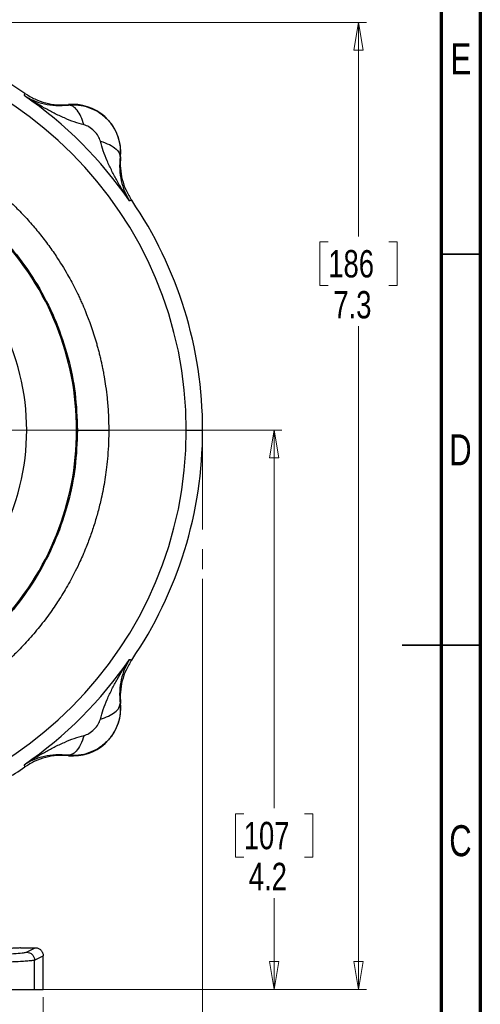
# Model space of a CAD drawing. Header units: inches. Extents: x 0.6 to 16.3, y 0.2 to 11.5.
# Tile 13 of 14: x 14 to 16.3, y 4 to 9. Entities that reach past the tile are written whole.
import ezdxf

# ---------------------------------------------------------------- set-up
doc = ezdxf.new("R2010")
doc.units = ezdxf.units.IN
doc.header["$MEASUREMENT"] = 0
doc.linetypes.add('CENTERX2', pattern=[0.8, 0.5, -0.1, 0.1, -0.1])
doc.styles.add('SLDTEXTSTYLE0', font='TXT', dxfattribs={"width": 0.75})
doc.dimstyles.new('SLDDIMSTYLE0', dxfattribs={"dimtxt": 0.137795, "dimasz": 0.14, "dimexe": 0, "dimexo": 0.0625, "dimgap": 0.034449, "dimtad": 0, "dimdec": 1, "dimlfac": 1.5, "dimrnd": 1e-09, "dimzin": 12, "dimdsep": 46, "dimtxsty": 'SLDTEXTSTYLE0', "dimblk1": 'CLOSED', "dimblk2": 'CLOSED', "dimsah": 1, "dimcen": 0.09, "dimadec": 0, "dimazin": 3, "dimtfac": 1, "dimtofl": 0, "dimtmove": 0, "dimatfit": 3, "dimldrblk": 'CLOSED', "dimfxl": 0, "dimfrac": 2, "dimtolj": 1, "dimtzin": 12, "dimarcsym": 0})
doc.dimstyles.new('SLDDIMSTYLE1', dxfattribs={"dimtxt": 0.137795, "dimasz": 0.14, "dimexe": 0, "dimexo": 0.0625, "dimgap": 0.034449, "dimtad": 0, "dimtih": 1, "dimtoh": 1, "dimdec": 1, "dimlfac": 1.5, "dimrnd": 1e-09, "dimzin": 12, "dimdsep": 46, "dimtxsty": 'SLDTEXTSTYLE0', "dimblk1": 'CLOSED', "dimblk2": 'CLOSED', "dimsah": 1, "dimcen": 0.09, "dimadec": 0, "dimazin": 3, "dimtfac": 1, "dimtofl": 0, "dimtmove": 0, "dimatfit": 3, "dimldrblk": 'CLOSED', "dimfxl": 0, "dimfrac": 2, "dimtolj": 1, "dimtzin": 12, "dimarcsym": 0})
doc.dimstyles.new('SLDDIMSTYLE2', dxfattribs={"dimtxt": 0.137795, "dimasz": 0.14, "dimexe": 0, "dimexo": 0.0625, "dimgap": 0.034449, "dimtad": 0, "dimtih": 1, "dimtoh": 1, "dimdec": 1, "dimlfac": 1.5, "dimrnd": 1e-09, "dimzin": 12, "dimdsep": 46, "dimtxsty": 'SLDTEXTSTYLE0', "dimblk1": 'CLOSED', "dimblk2": 'CLOSED', "dimsah": 1, "dimcen": 0.09, "dimadec": 0, "dimazin": 3, "dimtfac": 1, "dimtdec": 1, "dimtofl": 0, "dimtmove": 0, "dimatfit": 3, "dimldrblk": 'CLOSED', "dimfxl": 0, "dimfrac": 2, "dimtolj": 1, "dimtzin": 12, "dimarcsym": 0})
doc.dimstyles.new('SLDDIMSTYLE3', dxfattribs={"dimtxt": 0.137795, "dimasz": 0.14, "dimexe": 0, "dimexo": 0.0625, "dimgap": 0.034449, "dimtad": 0, "dimdec": 1, "dimlfac": 1.5, "dimrnd": 1e-09, "dimzin": 12, "dimdsep": 46, "dimtxsty": 'SLDTEXTSTYLE0', "dimblk1": 'CLOSED', "dimblk2": 'CLOSED', "dimsah": 1, "dimcen": 0.09, "dimadec": 0, "dimazin": 3, "dimtfac": 1, "dimtdec": 1, "dimtofl": 0, "dimtmove": 0, "dimatfit": 3, "dimldrblk": 'CLOSED', "dimfxl": 0, "dimfrac": 2, "dimtolj": 1, "dimtzin": 12, "dimarcsym": 0})

# ---------------------------------------------------------------- blocks, each defined once
blk = doc.blocks.new('_Closed')
at = {"color": 0, "linetype": 'ByBlock', "lineweight": -2}
for p, q in [((-1, 0.166667), (0, 0)), ((-1, 0.166667), (-1, -0.166667)), ((0, 0), (-1, -0.166667)), ((0, 0), (-1, 0))]:
    blk.add_line(p, q, dxfattribs=at)
blk = doc.blocks.new('_D')
at = {"color": 7, "linetype": 'Continuous', "lineweight": 0}
for p, q in [((14.9391, 6.1815), (14.9391, 2.9712)), ((12.0525, 4.3545), (12.0525, 2.9712)), ((12.6679, 3.209), (12.626, 3.209)), ((12.626, 3.209), (12.626, 2.9903)), ((12.9734, 3.209), (13.0154, 3.209)), ((13.0154, 3.209), (13.0154, 2.9903)), ((12.0525, 3.0105), (12.5051, 3.0105)), ((12.626, 2.9903), (12.6679, 2.9903)), ((13.0154, 2.9903), (12.9734, 2.9903)), ((14.9391, 3.0105), (13.1362, 3.0105))]:
    blk.add_line(p, q, dxfattribs=at)
at = {"color": 7, "linetype": 'Continuous', "lineweight": 18, "xscale": 0.14, "yscale": 0.14, "rotation": 180.0000000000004}
blk.add_blockref('_Closed', (12.0525, 3.0105), dxfattribs=at)
at = {"color": 7, "linetype": 'Continuous', "lineweight": 18, "xscale": 0.14, "yscale": 0.14}
blk.add_blockref('_Closed', (14.9391, 3.0105), dxfattribs=at)
at = {"color": 7, "linetype": 'Continuous', "lineweight": 18, "char_height": 0.1378, "attachment_point": 1, "style": 'SLDTEXTSTYLE0'}
for s, insert in [('110', (12.6679, 3.1679)), ('4.3', (12.6934, 2.9617))]:
    blk.add_mtext(s, dxfattribs=dict(at, insert=insert))
blk = doc.blocks.new('_D_1')
at = {"color": 7, "linetype": 'Continuous', "lineweight": 0}
for p, q in [((13.4951, 8.9826), (15.7643, 8.9826)), ((15.7249, 8.9826), (15.7249, 7.9053)), ((15.5722, 7.8773), (15.5302, 7.8773)), ((15.5302, 7.8773), (15.5302, 7.6586)), ((15.8777, 7.8773), (15.9196, 7.8773)), ((15.9196, 7.8773), (15.9196, 7.6586)), ((15.5302, 7.6586), (15.5722, 7.6586)), ((15.9196, 7.6586), (15.8777, 7.6586)), ((15.7249, 4.1129), (15.7249, 7.4524)), ((14.1313, 4.1129), (15.7643, 4.1129))]:
    blk.add_line(p, q, dxfattribs=at)
at = {"color": 7, "linetype": 'Continuous', "lineweight": 18, "xscale": 0.14, "yscale": 0.14}
for p, rotation in [((15.7249, 8.9826), 90.0000000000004), ((15.7249, 4.1129), 270.0000000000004)]:
    blk.add_blockref('_Closed', p, dxfattribs=dict(at, rotation=rotation))
at = {"color": 7, "linetype": 'Continuous', "lineweight": 18, "char_height": 0.1378, "attachment_point": 1, "style": 'SLDTEXTSTYLE0'}
for s, insert in [('186', (15.5722, 7.8362)), ('7.3', (15.5977, 7.63))]:
    blk.add_mtext(s, dxfattribs=dict(at, insert=insert))
blk = doc.blocks.new('_D_2')
at = {"color": 7, "linetype": 'Continuous', "lineweight": 0}
for p, q in [((13.5504, 6.9293), (15.3384, 6.9293)), ((15.2991, 6.9293), (15.2991, 5.0259)), ((15.1463, 4.9979), (15.1044, 4.9979)), ((15.1044, 4.9979), (15.1044, 4.7792)), ((15.4518, 4.9979), (15.4938, 4.9979)), ((15.4938, 4.9979), (15.4938, 4.7792)), ((15.1044, 4.7792), (15.1463, 4.7792)), ((15.4938, 4.7792), (15.4518, 4.7792)), ((15.2991, 4.1129), (15.2991, 4.573)), ((14.1313, 4.1129), (15.3384, 4.1129))]:
    blk.add_line(p, q, dxfattribs=at)
at = {"color": 7, "linetype": 'Continuous', "lineweight": 18, "xscale": 0.14, "yscale": 0.14}
for p, rotation in [((15.2991, 6.9293, -0.4875), 90.0000000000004), ((15.2991, 4.1129, -0.4875), 270.0000000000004)]:
    blk.add_blockref('_Closed', p, dxfattribs=dict(at, rotation=rotation))
at = {"color": 7, "linetype": 'Continuous', "lineweight": 18, "char_height": 0.1378, "attachment_point": 1, "style": 'SLDTEXTSTYLE0'}
for s, insert in [('107', (15.1463, 4.9568)), ('4.2', (15.1718, 4.7506))]:
    blk.add_mtext(s, dxfattribs=dict(at, insert=insert))
blk = doc.blocks.new('_D_5')
at = {"color": 7, "linetype": 'Continuous', "lineweight": 0}
for p, q in [((12.0525, 4.3545), (12.0525, 3.4436)), ((14.1358, 4.0735), (14.1358, 3.4436)), ((13.3326, 3.6815), (13.2906, 3.6815)), ((13.2906, 3.6815), (13.2906, 3.4627)), ((13.5362, 3.6815), (13.5782, 3.6815)), ((13.5782, 3.6815), (13.5782, 3.4627)), ((12.0525, 3.483), (13.1697, 3.483)), ((14.1358, 3.483), (13.6991, 3.483)), ((13.2906, 3.4627), (13.3326, 3.4627)), ((13.5782, 3.4627), (13.5362, 3.4627))]:
    blk.add_line(p, q, dxfattribs=at)
at = {"color": 7, "linetype": 'Continuous', "lineweight": 18, "xscale": 0.14, "yscale": 0.14, "rotation": 180.0000000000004}
blk.add_blockref('_Closed', (12.0525, 3.483, -0.4875), dxfattribs=at)
at = {"color": 7, "linetype": 'Continuous', "lineweight": 18, "xscale": 0.14, "yscale": 0.14}
blk.add_blockref('_Closed', (14.1358, 3.483, -0.4875), dxfattribs=at)
at = {"color": 7, "linetype": 'Continuous', "lineweight": 18, "char_height": 0.1378, "attachment_point": 1, "style": 'SLDTEXTSTYLE0'}
for s, insert in [('79', (13.3326, 3.6403)), ('3.1', (13.3071, 3.4342))]:
    blk.add_mtext(s, dxfattribs=dict(at, insert=insert))

msp = doc.modelspace()

# ---------------------------------------------------------------- linework, layer by layer
at = {"color": 7, "linetype": 'Continuous', "lineweight": 70}
for p, q in [((16.3386, 11.4961), (16.3386, 0.1969)), ((16.1417, 11.2992), (16.1417, 0.3937))]:
    msp.add_line(p, q, dxfattribs=at)
at = {"color": 7, "linetype": 'Continuous', "lineweight": 35}
for p, q in [((16.1417, 7.815), (16.3386, 7.815)), ((16.3386, 5.8465), (15.9449, 5.8465)), ((16.1417, 5.8465), (16.3386, 5.8465))]:
    msp.add_line(p, q, dxfattribs=at)
at = {"color": 7, "linetype": 'Continuous', "lineweight": 25}
for p, q in [((14.3039, 6.9293), (14.3083, 6.9293)), ((14.8567, 6.9293), (14.9391, 6.9293)), ((14.0215, 4.3226), (14.0958, 4.3226)), ((14.052, 4.3007), (14.0958, 4.3226)), ((14.0919, 4.2607), (14.1358, 4.2826)), ((14.1358, 4.1129), (14.1358, 4.2826)), ((14.0919, 4.1129), (14.0919, 4.2607)), ((13.2597, 4.1129), (14.0919, 4.1129)), ((14.0919, 4.1129), (14.1358, 4.1129))]:
    msp.add_line(p, q, dxfattribs=at)
at = {"color": 7, "linetype": 'CENTERX2', "lineweight": 18}
msp.add_line((14.9391, 6.9293), (14.9391, 6.2209), dxfattribs=at)
at = {"color": 7, "linetype": 'Continuous', "lineweight": 25, "flags": 128}
for points in [[(14.0399, 8.6138), (14.0408, 8.6169), (14.0416, 8.6194)], [(14.0416, 8.6194), (14.0426, 8.6227), (14.0434, 8.6252)], [(14.2625, 8.5666), (14.2626, 8.5678), (14.2626, 8.5687)], [(14.5252, 8.3062), (14.524, 8.3061), (14.5231, 8.306)], [(14.5759, 8.0851), (14.5727, 8.0841), (14.5703, 8.0834)], [(14.5817, 8.0869), (14.5784, 8.0859), (14.5759, 8.0851)], [(14.5703, 5.7752), (14.5734, 5.7743), (14.5759, 5.7735)], [(14.5759, 5.7735), (14.5791, 5.7725), (14.5817, 5.7717)], [(14.5231, 5.5526), (14.5243, 5.5525), (14.5252, 5.5525)], [(14.2626, 5.2899), (14.2626, 5.2911), (14.2625, 5.292)], [(14.0416, 5.2392), (14.0406, 5.2424), (14.0399, 5.2448)], [(14.0434, 5.2334), (14.0424, 5.2366), (14.0416, 5.2392)]]:
    msp.add_lwpolyline(points, dxfattribs=at)
at = {"color": 7, "linetype": 'Continuous', "lineweight": 25}
for centre, radius, start, end in [((12.8858, 6.9293), 2.0533, 55.6839, 124.3161), ((12.8858, 6.9293), 1.9709, 0, 90), ((12.8858, 6.9293), 2.0419, 34.4163, 55.5837), ((14.2854, 8.3289), 0.2409, 90, 95.4189), ((14.2854, 8.3289), 0.2409, 354.5811, 90), ((12.8858, 6.9293), 2.0533, 0, 34.3161), ((12.8858, 6.9293), 1.4181, 0, 43.6241), ((12.8858, 6.9293), 1.1667, 331.9267, 28.0733), ((12.8858, 6.9293), 1.9709, 270, 0), ((12.8858, 6.9293), 1.4181, 316.3759, 0), ((12.8858, 6.9293), 2.0533, 325.6839, 0), ((12.8858, 6.9293), 2.0419, 304.4163, 325.5837), ((14.2854, 5.5297), 0.2409, 264.5811, 0), ((14.2854, 5.5297), 0.2409, 0, 5.4189), ((12.8858, 6.9293), 2.0533, 297.8873, 304.3161)]:
    msp.add_arc(centre, radius, start, end, dxfattribs=at)
for points, knots in [([(14.0399, 8.6138), (14.0555, 8.6051), (14.0867, 8.5878), (14.1399, 8.5716), (14.1969, 8.5622), (14.241, 8.5652), (14.2625, 8.5666)], [0, 0, 0, 0, 0.257957, 0.513515, 0.761774, 1, 1, 1, 1]), ([(14.3412, 8.4671), (14.3248, 8.4717), (14.2908, 8.4812), (14.2407, 8.5014), (14.1905, 8.525), (14.1414, 8.5513), (14.0912, 8.5805), (14.0579, 8.6021), (14.0399, 8.6138)], [0, 0, 0, 0, 0.148633, 0.307877, 0.478548, 0.6434, 0.806558, 1, 1, 1, 1]), ([(14.0434, 8.6252), (14.0598, 8.6152), (14.0927, 8.5951), (14.1477, 8.5764), (14.2048, 8.5662), (14.2434, 8.5679), (14.2626, 8.5687)], [0, 0, 0, 0, 0.250012, 0.500009, 0.750001, 1, 1, 1, 1]), ([(14.2625, 8.5666), (14.2796, 8.5673), (14.3141, 8.5686), (14.3654, 8.5563), (14.4137, 8.5334), (14.456, 8.4996), (14.4898, 8.4573), (14.5127, 8.409), (14.5251, 8.3576), (14.5238, 8.3232), (14.5231, 8.306)], [0, 0, 0, 0, 0.122398, 0.246406, 0.372173, 0.49984, 0.627671, 0.753546, 0.877606, 1, 1, 1, 1]), ([(14.3412, 8.4671), (14.3364, 8.4814), (14.3268, 8.51), (14.3069, 8.5418), (14.2848, 8.5631), (14.27, 8.5654), (14.2625, 8.5666)], [0, 0, 0, 0, 0.2499978, 0.4999971, 0.7499871, 1, 1, 1, 1]), ([(12.8858, 8.5094), (12.9106, 8.509), (12.9635, 8.5083), (13.0475, 8.5018), (13.138, 8.4901), (13.2503, 8.4685), (13.3369, 8.4447), (13.3981, 8.4241), (13.4171, 8.4174), (13.436, 8.4106), (13.4548, 8.4034), (13.4735, 8.396), (13.4967, 8.3865), (13.5324, 8.3712), (13.5885, 8.3452), (13.667, 8.304), (13.7441, 8.2571), (13.8089, 8.2123), (13.8572, 8.1761), (13.9041, 8.1381), (13.9536, 8.0947), (13.9964, 8.0536), (14.0318, 8.0173), (14.059, 7.9877), (14.0852, 7.9579), (14.1104, 7.9278), (14.1345, 7.8975), (14.1576, 7.867), (14.1796, 7.8364), (14.2144, 7.7856), (14.2556, 7.719), (14.2913, 7.6523), (14.3122, 7.6094), (14.3232, 7.5859), (14.3324, 7.5654), (14.3399, 7.5479), (14.3667, 7.4839), (14.39, 7.4171), (14.4097, 7.3469), (14.4155, 7.325), (14.4211, 7.3029), (14.4262, 7.2808), (14.4311, 7.2587), (14.4348, 7.2408), (14.4387, 7.2207), (14.4439, 7.192), (14.4511, 7.1469), (14.4584, 7.0869), (14.4645, 7.0132), (14.4654, 6.959), (14.4659, 6.9294)], [0, 0, 0, 0, 0.029985, 0.063916, 0.101791, 0.140268, 0.202108, 0.210209, 0.218311, 0.226412, 0.234513, 0.242613, 0.250714, 0.264827, 0.289658, 0.325377, 0.371981, 0.3986, 0.420653, 0.444945, 0.471477, 0.500248, 0.516633, 0.532823, 0.548818, 0.564619, 0.580226, 0.595639, 0.610857, 0.625881, 0.669963, 0.705476, 0.717282, 0.727716, 0.736778, 0.744469, 0.750787, 0.820616, 0.829764, 0.838912, 0.84806, 0.857209, 0.866356, 0.875504, 0.879241, 0.89118, 0.910722, 0.934475, 0.964234, 1, 1, 1, 1]), ([(14.4235, 8.3847), (14.4204, 8.3932), (14.4134, 8.4119), (14.3928, 8.4363), (14.3684, 8.457), (14.3497, 8.4639), (14.3412, 8.4671)], [0, 0, 0, 0, 0.227268, 0.500168, 0.772774, 1, 1, 1, 1]), ([(14.5703, 8.0834), (14.5594, 8.1), (14.5379, 8.1333), (14.5086, 8.1834), (14.4815, 8.234), (14.4579, 8.2842), (14.4376, 8.3344), (14.4281, 8.3683), (14.4235, 8.3847)], [0, 0, 0, 0, 0.178546, 0.356595, 0.521453, 0.692118, 0.851364, 1, 1, 1, 1]), ([(14.4235, 8.3847), (14.4395, 8.3792), (14.4714, 8.3684), (14.5025, 8.3469), (14.5204, 8.3256), (14.5222, 8.3126), (14.5231, 8.306)], [0, 0, 0, 0, 0.2797975, 0.5595818, 0.7797933, 1, 1, 1, 1]), ([(11.4633, 6.9306), (11.4657, 6.9927), (11.4705, 7.1168), (11.5084, 7.2997), (11.5682, 7.4763), (11.6509, 7.6435), (11.7547, 7.7986), (11.8778, 7.9387), (12.0181, 8.0616), (12.1733, 8.1652), (12.3406, 8.2476), (12.5173, 8.3075), (12.7003, 8.3437), (12.8864, 8.3559), (13.0726, 8.3436), (13.2555, 8.3071), (13.4322, 8.2471), (13.5994, 8.1645), (13.7545, 8.0608), (13.8947, 7.9378), (14.0177, 7.7975), (14.1213, 7.6424), (14.2039, 7.4751), (14.2635, 7.2984), (14.3012, 7.1155), (14.3059, 6.9914), (14.3083, 6.9293)], [0, 0, 0, 0, 0.041667, 0.083333, 0.125, 0.166667, 0.208333, 0.25, 0.291667, 0.333333, 0.375, 0.416667, 0.458333, 0.5, 0.541667, 0.583333, 0.625, 0.666667, 0.708333, 0.75, 0.791667, 0.833333, 0.875, 0.916667, 0.958333, 1, 1, 1, 1]), ([(14.5231, 8.306), (14.5217, 8.2845), (14.5187, 8.2405), (14.5281, 8.1834), (14.5443, 8.1302), (14.5616, 8.099), (14.5703, 8.0834)], [0, 0, 0, 0, 0.2382258, 0.4864845, 0.7420433, 1, 1, 1, 1]), ([(14.5252, 8.3062), (14.5244, 8.2869), (14.5226, 8.2484), (14.5329, 8.1912), (14.5515, 8.1362), (14.5717, 8.1033), (14.5817, 8.0869)], [0, 0, 0, 0, 0.249999, 0.499991, 0.749988, 1, 1, 1, 1]), ([(14.3083, 6.9293), (14.3059, 6.8672), (14.3012, 6.7431), (14.2634, 6.5601), (14.2038, 6.3834), (14.1212, 6.216), (14.0176, 6.0609), (13.8945, 5.9206), (13.7542, 5.7975), (13.5991, 5.6939), (13.4317, 5.6113), (13.255, 5.5514), (13.072, 5.515), (12.8858, 5.5028), (12.6996, 5.515), (12.5166, 5.5514), (12.3399, 5.6113), (12.1725, 5.6939), (12.0174, 5.7975), (11.8771, 5.9206), (11.754, 6.0609), (11.6504, 6.216), (11.5677, 6.3834), (11.5081, 6.5601), (11.4703, 6.7431), (11.4656, 6.8672), (11.4633, 6.9293)], [0, 0, 0, 0, 0.0416667, 0.0833333, 0.125, 0.1666667, 0.2083333, 0.25, 0.2916667, 0.3333333, 0.375, 0.4166667, 0.4583333, 0.5, 0.5416667, 0.5833333, 0.625, 0.6666667, 0.7083333, 0.75, 0.7916667, 0.8333333, 0.875, 0.9166667, 0.9583333, 1, 1, 1, 1]), ([(14.4659, 6.9294), (14.4658, 6.9194), (14.4657, 6.8932), (14.4639, 6.8448), (14.4599, 6.7883), (14.4537, 6.7314), (14.4464, 6.6807), (14.4379, 6.6323), (14.429, 6.5894), (14.4201, 6.5514), (14.4116, 6.5184), (14.4024, 6.4856), (14.3925, 6.4529), (14.3819, 6.4205), (14.3706, 6.3884), (14.3585, 6.3565), (14.3472, 6.3282), (14.3348, 6.2987), (14.3189, 6.2632), (14.2967, 6.2173), (14.2717, 6.1698), (14.247, 6.1266), (14.2245, 6.0898), (14.202, 6.0549), (14.178, 6.0198), (14.1519, 5.9838), (14.1242, 5.9477), (14.0954, 5.9125), (14.0657, 5.878), (14.035, 5.8445), (14.0063, 5.815), (13.9786, 5.7878), (13.9502, 5.7613), (13.9162, 5.7311), (13.8762, 5.6977), (13.8298, 5.6617), (13.7848, 5.6296), (13.7437, 5.6023), (13.7055, 5.5783), (13.6605, 5.5519), (13.6104, 5.5248), (13.5623, 5.5011), (13.5229, 5.4832), (13.488, 5.4683), (13.4542, 5.4548), (13.4178, 5.4413), (13.3811, 5.4287), (13.3441, 5.417), (13.3068, 5.4062), (13.2693, 5.3963), (13.2315, 5.3874), (13.199, 5.3806), (13.1683, 5.3747), (13.1409, 5.3699), (13.1098, 5.3651), (13.0769, 5.3607), (13.0249, 5.355), (12.9607, 5.3501), (12.9089, 5.3495), (12.8858, 5.3492)], [0, 0, 0, 0, 0.01218, 0.031667, 0.058459, 0.080633, 0.100853, 0.12032, 0.140052, 0.153788, 0.167523, 0.181258, 0.194994, 0.208729, 0.222465, 0.236201, 0.249937, 0.259225, 0.274886, 0.296919, 0.320912, 0.339765, 0.357104, 0.372931, 0.390062, 0.408387, 0.426713, 0.445038, 0.463364, 0.48169, 0.500017, 0.513005, 0.528661, 0.546985, 0.567977, 0.591637, 0.617963, 0.634765, 0.651194, 0.672514, 0.697831, 0.71998, 0.737412, 0.750127, 0.765764, 0.781401, 0.797038, 0.812674, 0.828311, 0.843948, 0.859584, 0.87522, 0.884094, 0.897431, 0.908802, 0.922157, 0.937496, 0.972006, 1, 1, 1, 1]), ([(14.3083, 6.9293), (14.3113, 6.9294), (14.3171, 6.9295), (14.3534, 6.9294), (14.4045, 6.9294), (14.4454, 6.9294), (14.4659, 6.9294)], [0, 0, 0, 0, 0.250003, 0.500008, 0.750002, 1, 1, 1, 1]), ([(14.4235, 5.4739), (14.4281, 5.4903), (14.4376, 5.5243), (14.4579, 5.5744), (14.4815, 5.6246), (14.5078, 5.6737), (14.537, 5.7239), (14.5586, 5.7572), (14.5703, 5.7752)], [0, 0, 0, 0, 0.148633, 0.307877, 0.478548, 0.6434, 0.806559, 1, 1, 1, 1]), ([(14.5703, 5.7752), (14.5616, 5.7596), (14.5443, 5.7284), (14.5281, 5.6752), (14.5187, 5.6182), (14.5217, 5.5741), (14.5231, 5.5526)], [0, 0, 0, 0, 0.257956, 0.513515, 0.761774, 1, 1, 1, 1]), ([(14.5817, 5.7717), (14.5717, 5.7553), (14.5515, 5.7224), (14.5329, 5.6674), (14.5226, 5.6102), (14.5244, 5.5717), (14.5252, 5.5525)], [0, 0, 0, 0, 0.250012, 0.500009, 0.750001, 1, 1, 1, 1]), ([(14.5231, 5.5526), (14.5238, 5.5355), (14.5251, 5.501), (14.5128, 5.4497), (14.4898, 5.4014), (14.4561, 5.359), (14.4137, 5.3253), (14.3655, 5.3024), (14.3141, 5.29), (14.2796, 5.2913), (14.2625, 5.292)], [0, 0, 0, 0, 0.12232, 0.246319, 0.372148, 0.499945, 0.627682, 0.753509, 0.877565, 1, 1, 1, 1]), ([(14.4235, 5.4739), (14.4378, 5.4787), (14.4664, 5.4883), (14.4983, 5.5082), (14.5196, 5.5303), (14.5219, 5.5451), (14.5231, 5.5526)], [0, 0, 0, 0, 0.2499965, 0.4999879, 0.7499923, 1, 1, 1, 1]), ([(14.3412, 5.3916), (14.3497, 5.3947), (14.3684, 5.4017), (14.3928, 5.4223), (14.4134, 5.4467), (14.4204, 5.4654), (14.4235, 5.4739)], [0, 0, 0, 0, 0.2272933, 0.5000556, 0.772829, 1, 1, 1, 1]), ([(14.0399, 5.2448), (14.0565, 5.2556), (14.0898, 5.2772), (14.1399, 5.3065), (14.1905, 5.3336), (14.2407, 5.3572), (14.2908, 5.3775), (14.3248, 5.387), (14.3412, 5.3916)], [0, 0, 0, 0, 0.178544, 0.356594, 0.521452, 0.692118, 0.851365, 1, 1, 1, 1]), ([(14.3412, 5.3916), (14.3357, 5.3756), (14.3248, 5.3437), (14.3034, 5.3126), (14.2821, 5.2947), (14.269, 5.2929), (14.2625, 5.292)], [0, 0, 0, 0, 0.2797928, 0.5595849, 0.7797934, 1, 1, 1, 1]), ([(14.2625, 5.292), (14.241, 5.2934), (14.1969, 5.2964), (14.1399, 5.287), (14.0867, 5.2708), (14.0555, 5.2535), (14.0399, 5.2448)], [0, 0, 0, 0, 0.238226, 0.486486, 0.742044, 1, 1, 1, 1]), ([(14.2626, 5.2899), (14.2434, 5.2907), (14.2048, 5.2924), (14.1477, 5.2822), (14.0927, 5.2636), (14.0598, 5.2434), (14.0434, 5.2334)], [0, 0, 0, 0, 0.249999, 0.499991, 0.749987, 1, 1, 1, 1]), ([(14.0215, 4.3226), (14.0196, 4.3221), (14.0168, 4.3214), (13.9999, 4.3206), (13.9824, 4.32), (13.9608, 4.3196), (13.9292, 4.3191), (13.9028, 4.3191), (13.8858, 4.319)], [0, 0, 0, 0, 0.239481, 0.369707, 0.500055, 0.630261, 0.760595, 1, 1, 1, 1]), ([(14.0958, 4.3226), (14.0986, 4.3224), (14.1042, 4.3221), (14.1142, 4.3187), (14.1249, 4.3114), (14.134, 4.2983), (14.1352, 4.2879), (14.1358, 4.2826)], [0, 0, 0, 0, 0.136268, 0.265334, 0.500864, 0.749266, 1, 1, 1, 1]), ([(13.2597, 4.281), (13.3018, 4.281), (13.3881, 4.2812), (13.5168, 4.282), (13.6426, 4.2835), (13.7593, 4.2855), (13.8605, 4.288), (13.9421, 4.291), (14.0012, 4.2941), (14.0397, 4.2974), (14.0479, 4.2996), (14.052, 4.3007)], [0, 0, 0, 0, 0.104853, 0.214895, 0.328926, 0.445457, 0.562779, 0.677114, 0.788977, 0.896981, 1, 1, 1, 1]), ([(14.0919, 4.2607), (14.0904, 4.2602), (14.0875, 4.2592), (14.0781, 4.2578), (14.0663, 4.2565), (14.0525, 4.2554), (14.0376, 4.2543), (14.0119, 4.2528), (13.9704, 4.2508), (13.9064, 4.2486), (13.8331, 4.2466), (13.7508, 4.2449), (13.6591, 4.2435), (13.5468, 4.2422), (13.4132, 4.2412), (13.3104, 4.2411), (13.2597, 4.241)], [0, 0, 0, 0, 0.048662, 0.093915, 0.13576, 0.174195, 0.209221, 0.240837, 0.332658, 0.419112, 0.500199, 0.587072, 0.672528, 0.756568, 0.879872, 1, 1, 1, 1])]:
    msp.add_open_spline(points, degree=3, knots=knots, dxfattribs=at)
msp.add_open_spline([(14.052, 4.3007), (14.0572, 4.3001), (14.0677, 4.2989), (14.0809, 4.2896), (14.0901, 4.2764), (14.0913, 4.2659), (14.0919, 4.2607)], degree=3, dxfattribs=at)

# ---------------------------------------------------------------- texts
at = {"color": 7, "linetype": 'Continuous', "lineweight": 0, "char_height": 0.1562, "attachment_point": 2, "style": 'SLDTEXTSTYLE0'}
for s, insert in [('E', (16.2405, 8.877)), ('D', (16.2383, 6.9085)), ('C', (16.2385, 4.94))]:
    msp.add_mtext(s, dxfattribs=dict(at, insert=insert))

# ---------------------------------------------------------------- dimensions: what is measured, and where the dimension line sits
at = {"color": 7, "linetype": 'Continuous', "lineweight": 18}
for base, p1, dimstyle, picture, middle in [((15.7249, 4.1129), (13.4557, 8.9826), 'SLDDIMSTYLE1', '_D_1', (15.7249, 7.6788)), ((15.2991, 4.1129), (13.5111, 6.9293), 'SLDDIMSTYLE2', '_D_2', (15.2991, 4.7994))]:
    dim = msp.add_linear_dim(base=base, p1=p1, p2=(14.0919, 4.1129), angle=90, dimstyle=dimstyle, dxfattribs=at)
    dim.commit()
    dim.dimension.update_dxf_attribs({"geometry": picture, "text_midpoint": middle, "dimtype": 160})
for base, p1, p2, dimstyle, picture, middle in [((12.0525, 3.0105), (14.9391, 6.2209), (12.0525, 4.3939), 'SLDDIMSTYLE0', '_D', (12.8207, 3.0105)), ((14.1358, 3.483), (12.0525, 4.3939), (14.1358, 4.1129), 'SLDDIMSTYLE3', '_D_5', (13.4344, 3.483))]:
    dim = msp.add_linear_dim(base=base, p1=p1, p2=p2, dimstyle=dimstyle, dxfattribs=at)
    dim.commit()
    dim.dimension.update_dxf_attribs({"geometry": picture, "text_midpoint": middle, "dimtype": 160})

doc.saveas('drawing.dxf')
